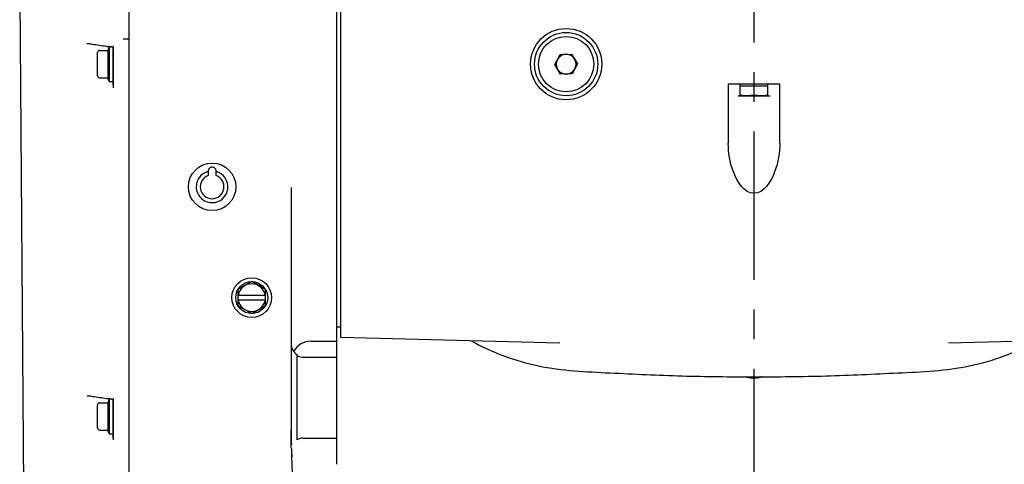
# Model space of a CAD drawing. Header units: millimetres. Extents: x 7426 to 8300, y 124 to 421.
# Tile 68 of 135: x 8051.37 to 8063.82, y 264.49 to 270.11. Entities that reach past the tile are written whole.
import ezdxf

# ---------------------------------------------------------------- set-up
doc = ezdxf.new("R2010")
doc.units = ezdxf.units.MM
doc.linetypes.add('CENTER', pattern=[0.6, 0.375, -0.075, 0.075, -0.075])
doc.layers.add('DIM', color=7, linetype='Continuous')
doc.layers.add('外形图', color=7, linetype='Continuous')
doc.styles.add('微软雅黑', font='msyh.ttc')
doc.dimstyles.new('尺寸标注_1_20比例', dxfattribs={"dimtxt": 2.1, "dimasz": 1.7, "dimexe": 0.5, "dimexo": 0.4, "dimgap": 0.5, "dimtad": 1, "dimdec": 1, "dimlfac": 20, "dimdsep": 46, "dimtxsty": '微软雅黑', "dimcen": 0.09, "dimadec": 0, "dimazin": 0, "dimtp": 0.01, "dimtm": 0.01, "dimtfac": 1, "dimtdec": 1, "dimtofl": 0, "dimtmove": 0, "dimatfit": 3, "dimfxl": 1, "dimtolj": 1, "dimarcsym": 0})

# ---------------------------------------------------------------- blocks, each defined once
blk = doc.blocks.new('*D1523')
at = {"layer": 'Defpoints', "color": 0}
for p in [(8060.654, 279.898), (8060.654, 273.747), (8066.504, 251.122)]:
    blk.add_point(p, dxfattribs=at)
at = {"layer": 'DIM', "color": 0, "linetype": 'ByBlock', "lineweight": -2, "ltscale": 20}
for p, q in [((8060.654, 274.147), (8060.654, 280.398)), ((8066.504, 251.522), (8066.504, 280.398)), ((8058.954, 279.898), (8057.254, 279.898)), ((8066.504, 279.898), (8060.654, 279.898)), ((8068.204, 279.898), (8069.904, 279.898))]:
    blk.add_line(p, q, dxfattribs=at)
at = {"layer": 'DIM', "color": 0}
for points in [[(8058.954, 279.615), (8058.954, 280.182), (8060.654, 279.898)], [(8068.204, 280.182), (8068.204, 279.615), (8066.504, 279.898)]]:
    blk.add_solid(points, dxfattribs=at)
at = {"layer": 'DIM', "color": 0, "insert": (8063.579, 281.471), "char_height": 2.1, "attachment_point": 5, "style": '微软雅黑'}
blk.add_mtext('\\A1;117', dxfattribs=at)

msp = doc.modelspace()

# ---------------------------------------------------------------- linework, layer by layer
at = {"layer": '外形图', "linetype": 'CENTER', "ltscale": 5}
msp.add_line((8060.6538, 218.821), (8060.6538, 279.9884), dxfattribs=at)
at = {"layer": '外形图', "linetype": 'Continuous'}
for p, q in [((8052.7538, 255.4565), (8052.7538, 274.9467)), ((8055.3788, 264.493), (8055.3788, 271.2781)), ((8055.4288, 266.0948), (8055.4288, 271.2778)), ((8051.3713, 270.8083), (8051.4605, 258.5603)), ((8052.7383, 269.8614), (8052.6772, 269.8617)), ((8052.2562, 269.8051), (8052.2613, 269.8043)), ((8052.3813, 269.7192), (8052.4865, 269.7192)), ((8052.5002, 269.7568), (8052.4865, 269.7192)), ((8052.4865, 269.7192), (8052.4865, 269.3742)), ((8052.504, 269.7681), (8052.4976, 269.769)), ((8052.5038, 269.7667), (8052.5038, 269.3267)), ((8052.5147, 269.7667), (8052.5038, 269.7667)), ((8052.5196, 269.766), (8052.504, 269.7681)), ((8052.5252, 269.7652), (8052.5196, 269.766)), ((8052.5282, 269.7648), (8052.5252, 269.7652)), ((8052.5538, 269.7361), (8052.5536, 269.7395)), ((8052.5538, 269.7657), (8052.5538, 269.2596)), ((8052.5538, 269.2893), (8052.5538, 269.7361)), ((8052.3563, 269.3992), (8052.3563, 269.6942)), ((8058.1345, 269.5436), (8058.204, 269.6701)), ((8058.204, 269.6701), (8058.3484, 269.6732)), ((8058.3484, 269.6732), (8058.4231, 269.5497)), ((8058.2093, 269.4202), (8058.1345, 269.5436)), ((8058.4231, 269.5497), (8058.3536, 269.4232)), ((8052.3813, 269.3742), (8052.4865, 269.3742)), ((8052.5002, 269.3365), (8052.4865, 269.3742)), ((8058.3536, 269.4232), (8058.2093, 269.4202)), ((8052.5038, 269.3267), (8052.5538, 269.3267)), ((8060.3288, 269.2967), (8060.3288, 268.5494)), ((8060.3288, 269.2967), (8060.9788, 269.2967)), ((8060.4788, 269.1473), (8060.4788, 269.2967)), ((8060.4788, 269.2717), (8060.8288, 269.2717)), ((8060.6538, 269.1539), (8060.6538, 269.2717)), ((8060.8288, 269.1473), (8060.8288, 269.2967)), ((8060.9788, 268.5494), (8060.9788, 269.2967)), ((8060.4518, 269.1467), (8060.8559, 269.1467)), ((8060.4788, 269.1473), (8060.4814, 269.1467)), ((8060.8262, 269.1467), (8060.4814, 269.1467)), ((8060.8262, 269.1467), (8060.8288, 269.1473)), ((8053.7538, 268.196), (8053.7538, 268.1381)), ((8053.8538, 268.1381), (8053.8538, 268.1961)), ((8054.8038, 267.9892), (8054.8039, 264.8266)), ((8054.3038, 266.7987), (8054.1288, 266.6977)), ((8054.4788, 266.6977), (8054.3038, 266.7987)), ((8054.1288, 266.6977), (8054.1288, 266.4956)), ((8054.1288, 266.6267), (8054.4788, 266.6267)), ((8054.4788, 266.4956), (8054.4788, 266.6977)), ((8054.4788, 266.5667), (8054.1288, 266.5667)), ((8054.1288, 266.4956), (8054.3038, 266.3946)), ((8054.3038, 266.3946), (8054.4788, 266.4956)), ((8055.4288, 266.2217), (8055.3788, 266.2217)), ((8055.0538, 266.0467), (8055.2538, 266.0467)), ((8055.2538, 266.0467), (8055.3788, 266.0467)), ((8058.1971, 266.0222), (8055.4288, 266.0947)), ((8058.1972, 266.0222), (8058.1971, 266.0222)), ((8063.1107, 266.0222), (8063.1105, 266.0222)), ((8065.6788, 266.0895), (8063.1107, 266.0222)), ((8054.8788, 264.8016), (8054.8788, 265.8767)), ((8054.9538, 265.8446), (8055.3788, 265.8446)), ((8052.262, 265.3549), (8052.2672, 265.3541)), ((8052.3563, 264.9492), (8052.3563, 265.2442)), ((8052.3813, 265.2692), (8052.4865, 265.2692)), ((8052.5002, 265.3068), (8052.4865, 265.2692)), ((8052.4865, 265.2692), (8052.4865, 264.9242)), ((8052.5038, 265.3167), (8052.5038, 264.8767)), ((8052.5199, 265.3167), (8052.5038, 265.3167)), ((8052.5282, 265.3155), (8052.5253, 265.3159)), ((8052.5538, 265.2869), (8052.5536, 265.2903)), ((8052.5538, 265.3165), (8052.5538, 264.8102)), ((8052.5538, 264.84), (8052.5538, 265.2869)), ((8052.3813, 264.9242), (8052.4865, 264.9242)), ((8052.5002, 264.8865), (8052.4865, 264.9242)), ((8052.5038, 264.8767), (8052.5538, 264.8767)), ((8054.8038, 264.9091), (8054.8038, 264.9241)), ((8054.8043, 264.8003), (8054.8046, 264.7693)), ((8054.8047, 264.7901), (8054.8045, 264.8045)), ((8054.8046, 264.7693), (8054.805, 264.7382)), ((8054.9554, 264.8211), (8055.3788, 264.8211)), ((8054.8109, 264.5664), (8054.8102, 264.5834)), ((8055.3788, 264.493), (8055.3788, 264.4912))]:
    msp.add_line(p, q, dxfattribs=at)
for points in [[(8052.2205, 269.8083), (8052.2278, 269.808), (8052.2371, 269.8073), (8052.2466, 269.8063), (8052.2562, 269.8051)], [(8052.5282, 269.7648), (8052.5312, 269.7642), (8052.5341, 269.7633), (8052.537, 269.762), (8052.5398, 269.7604), (8052.5425, 269.7585)], [(8052.5425, 269.7585), (8052.5451, 269.7562), (8052.5474, 269.7536), (8052.5495, 269.7507), (8052.5512, 269.7475), (8052.5525, 269.7441), (8052.5534, 269.7407), (8052.5536, 269.7395)], [(8052.5514, 269.7768), (8052.5523, 269.7745), (8052.5531, 269.7719), (8052.5536, 269.7689), (8052.5538, 269.7657)], [(8052.5532, 269.2542), (8052.5525, 269.2519), (8052.5516, 269.2498), (8052.5508, 269.2483)], [(8052.5538, 269.2596), (8052.5537, 269.2568), (8052.5532, 269.2542)], [(8052.2263, 265.3581), (8052.2335, 265.3578), (8052.2429, 265.3571), (8052.2524, 265.3561), (8052.262, 265.3549)], [(8052.5282, 265.3155), (8052.5312, 265.3149), (8052.5341, 265.314), (8052.537, 265.3128), (8052.5398, 265.3112), (8052.5425, 265.3092)], [(8052.5425, 265.3092), (8052.5451, 265.3069), (8052.5474, 265.3043), (8052.5495, 265.3014), (8052.5512, 265.2982), (8052.5525, 265.2949), (8052.5534, 265.2914), (8052.5536, 265.2903)], [(8052.5514, 265.3276), (8052.5523, 265.3253), (8052.5531, 265.3226), (8052.5536, 265.3197), (8052.5538, 265.3165)], [(8052.5532, 264.8049), (8052.5525, 264.8025), (8052.5516, 264.8004), (8052.5508, 264.799)], [(8052.5538, 264.8102), (8052.5537, 264.8075), (8052.5532, 264.8049)]]:
    msp.add_lwpolyline(points, dxfattribs=at)
for centre, radius in [((8058.2788, 269.5467), 0.45), ((8058.2788, 269.5467), 0.4), ((8058.2788, 269.5467), 0.35), ((8053.8038, 267.9967), 0.3), ((8054.3038, 266.5967), 0.25), ((8054.3038, 266.5967), 0.2021)]:
    msp.add_circle(centre, radius, dxfattribs=at)
for centre, radius, start, end in [((8054.2238, 282.1862), 12.5365, 260.99355, 261.12643), ((8054.3858, 283.2365), 13.5992, 261.13474, 261.8899), ((8052.3813, 269.6942), 0.025, 90, 180), ((8054.5432, 284.3258), 14.6998, 261.88155, 262.001), ((8052.5143, 269.7517), 0.015, 134.44366, 160), ((8058.2788, 269.5467), 0.125, 91.21135, 270.0553), ((8058.2788, 269.5467), 0.125, 271.21135, 90.0553), ((8052.3813, 269.3992), 0.025, 180, 270), ((8052.5143, 269.3417), 0.015, 200, 225.55634), ((8052.5324, 269.2891), 0.0214, 319.59019, 334.91162), ((8052.5322, 269.2892), 0.0216, 334.88078, 343.01622), ((8052.5321, 269.2892), 0.0217, 343.01977, 351.42331), ((8052.5317, 269.2893), 0.0221, 351.4339, 0.01573), ((8060.5898, 269.8713), 0.7259, 261.21171, 262.51846), ((8060.7179, 269.8713), 0.7259, 277.48154, 278.78829), ((8053.8038, 268.1967), 0.05, 352.91667, 187.82504), ((8053.8038, 267.9967), 0.15, 109.47122, 70.52878), ((8053.7987, 268.0099), 0.1856, 104.52528, 111.46458), ((8053.8038, 267.9967), 0.2, 270.03097, 75.64923), ((8054.3038, 266.5967), 0.175, 9.87089, 170.12911), ((8054.3038, 266.5967), 0.175, 189.87089, 350.12911), ((8054.9538, 266.0066), 0.15, 180, 240), ((8055.0538, 265.7967), 0.25, 90, 151.42975), ((8054.9539, 266.0001), 0.1555, 264.99246, 269.97599), ((8054.2329, 277.7958), 12.596, 261.02189, 261.15131), ((8054.3909, 278.823), 13.6353, 261.15921, 261.89575), ((8052.3813, 265.2442), 0.025, 90, 180), ((8054.5445, 279.8872), 14.7106, 261.8878, 262.00446), ((8052.5143, 265.3017), 0.015, 134.44366, 160), ((8052.3813, 264.9492), 0.025, 180, 270), ((8052.5143, 264.8917), 0.015, 200, 225.55634), ((8064.3251, 264.918), 9.5213, 180.38333, 180.68312), ((8064.4137, 264.919), 9.6099, 180.39219, 180.6492), ((8052.5324, 264.8397), 0.0214, 319.60055, 334.90661), ((8052.5322, 264.8399), 0.0216, 334.87613, 343.01408), ((8052.5321, 264.8399), 0.0217, 343.01769, 351.42317), ((8052.5317, 264.8399), 0.0221, 351.43381, 0.01597), ((8063.8036, 264.9122), 8.9998, 180.65016, 180.82927), ((8061.9059, 264.8696), 7.1015, 181.60292, 182.30991)]:
    msp.add_arc(centre, radius, start, end, dxfattribs=at)
for points, knots in [([(8052.7538, 269.851), (8052.7538, 269.8534), (8052.7466, 269.8571), (8052.7418, 269.8599), (8052.7383, 269.8619)], [0, 0, 0, 0, 0.3699321, 1, 1, 1, 1]), ([(8060.6538, 267.9153), (8060.5288, 267.9153), (8060.3595, 268.1963), (8060.3288, 268.4261), (8060.3288, 268.5494)], [0, 0, 0, 0, 0.5035734, 1, 1, 1, 1]), ([(8060.9788, 268.5494), (8060.9788, 268.4261), (8060.9481, 268.1963), (8060.7789, 267.9153), (8060.6538, 267.9153)], [0, 0, 0, 0, 0.4964236, 1, 1, 1, 1]), ([(8053.6389, 268.1106), (8053.6093, 268.0686), (8053.5845, 267.9555), (8053.6486, 267.8598), (8053.691, 267.8308)], [0, 0, 0, 0, 0.5000581, 1, 1, 1, 1]), ([(8053.7308, 268.1826), (8053.7238, 268.1799), (8053.7102, 268.1736), (8053.6973, 268.1658), (8053.6911, 268.1616)], [0, 0, 0, 0, 0.4981525, 1, 1, 1, 1]), ([(8057.08, 266.0516), (8057.3432, 265.9032), (8057.9229, 265.6859), (8058.8354, 265.6473), (8059.7431, 265.6018), (8060.3503, 265.5967), (8060.6538, 265.5967)], [0, 0, 0, 0, 0.2492766, 0.4993778, 0.7495916, 1, 1, 1, 1]), ([(8060.6538, 265.5967), (8060.9573, 265.5967), (8061.5644, 265.6018), (8062.4718, 265.647), (8063.3839, 265.686), (8063.9638, 265.9027), (8064.2268, 266.0512)], [0, 0, 0, 0, 0.2504081, 0.500625, 0.7507238, 1, 1, 1, 1]), ([(8054.8788, 265.8633), (8054.8882, 265.8582), (8054.9083, 265.8501), (8054.9296, 265.8461), (8054.9403, 265.8452)], [0, 0, 0, 0, 0.4966832, 1, 1, 1, 1]), ([(8060.591, 265.585), (8060.5903, 265.5851), (8060.5889, 265.5855), (8060.5872, 265.5859), (8060.586, 265.5862), (8060.5853, 265.5864), (8060.5844, 265.5866), (8060.5834, 265.5869), (8060.5818, 265.5873), (8060.5798, 265.5879), (8060.5765, 265.5888), (8060.5725, 265.5899), (8060.5685, 265.5913), (8060.5653, 265.5923), (8060.563, 265.5931), (8060.561, 265.5938), (8060.5594, 265.5944), (8060.5576, 265.595), (8060.5555, 265.5958), (8060.5538, 265.5965), (8060.5529, 265.5968)], [0, 0, 0, 0, 0.0625, 0.125, 0.15625, 0.171875, 0.1875, 0.21875, 0.25, 0.3125, 0.375, 0.5, 0.625, 0.6875, 0.75, 0.8125, 0.84375, 0.875, 0.9375, 1, 1, 1, 1]), ([(8060.7166, 265.585), (8060.7142, 265.5845), (8060.7092, 265.5835), (8060.7037, 265.5824), (8060.6999, 265.5817), (8060.6981, 265.5814), (8060.6962, 265.581), (8060.6936, 265.5808), (8060.6903, 265.5803), (8060.6864, 265.5799), (8060.6824, 265.5794), (8060.6792, 265.579), (8060.6766, 265.5787), (8060.6739, 265.5786), (8060.6693, 265.5784), (8060.664, 265.5782), (8060.6594, 265.578), (8060.6568, 265.5779), (8060.6548, 265.5777), (8060.6528, 265.5778), (8060.6502, 265.5779), (8060.6456, 265.5781), (8060.6403, 265.5783), (8060.6357, 265.5784), (8060.633, 265.5785), (8060.6304, 265.5789), (8060.6271, 265.5792), (8060.6232, 265.5797), (8060.6193, 265.5801), (8060.616, 265.5805), (8060.6137, 265.5807), (8060.6124, 265.5809), (8060.611, 265.5812), (8060.6093, 265.5815), (8060.6053, 265.5823), (8060.5992, 265.5834), (8060.5938, 265.5845), (8060.591, 265.585)], [0, 0, 0, 0, 0.0625, 0.125, 0.140625, 0.15625, 0.171875, 0.1875, 0.21875, 0.25, 0.28125, 0.3125, 0.328125, 0.34375, 0.375, 0.4375, 0.46875, 0.484375, 0.5, 0.515625, 0.53125, 0.5625, 0.625, 0.65625, 0.671875, 0.6875, 0.71875, 0.75, 0.78125, 0.8125, 0.828125, 0.8359375, 0.84375, 0.859375, 0.875, 0.9375, 1, 1, 1, 1]), ([(8060.7548, 265.5968), (8060.7542, 265.5966), (8060.7528, 265.5961), (8060.7511, 265.5954), (8060.75, 265.595), (8060.7493, 265.5947), (8060.7485, 265.5944), (8060.7475, 265.5941), (8060.7459, 265.5935), (8060.7439, 265.5928), (8060.7407, 265.5918), (8060.7368, 265.5904), (8060.7327, 265.5893), (8060.7295, 265.5883), (8060.7271, 265.5876), (8060.7251, 265.5871), (8060.7234, 265.5866), (8060.7216, 265.5862), (8060.7193, 265.5856), (8060.7175, 265.5852), (8060.7166, 265.585)], [0, 0, 0, 0, 0.0625, 0.125, 0.15625, 0.171875, 0.1875, 0.21875, 0.25, 0.3125, 0.375, 0.5, 0.625, 0.6875, 0.75, 0.8125, 0.84375, 0.875, 0.9375, 1, 1, 1, 1]), ([(8054.8052, 264.6919), (8054.805, 264.7037), (8054.8042, 264.7761), (8054.8039, 264.8485), (8054.8038, 264.9091)], [0, 0, 0, 0, 0.1630077, 1, 1, 1, 1]), ([(8054.8052, 264.6919), (8054.8056, 264.6627), (8054.8076, 264.5636), (8054.8113, 264.4644), (8054.8173, 264.3947)], [0, 0, 0, 0, 0.2941805, 1, 1, 1, 1])]:
    msp.add_open_spline(points, degree=3, knots=knots, dxfattribs=at)
for points in [[(8060.5663, 269.1467), (8060.5426, 269.1467), (8060.5188, 269.1485), (8060.4952, 269.1516)], [(8060.6538, 269.1539), (8060.6249, 269.1494), (8060.5956, 269.1467), (8060.5663, 269.1467)], [(8060.7413, 269.1467), (8060.7121, 269.1467), (8060.6828, 269.1494), (8060.6538, 269.1539)], [(8060.8124, 269.1516), (8060.7889, 269.1485), (8060.7651, 269.1467), (8060.7413, 269.1467)], [(8053.6911, 268.1616), (8053.6709, 268.148), (8053.6528, 268.1305), (8053.6389, 268.1106)], [(8053.691, 267.8308), (8053.7235, 267.8086), (8053.7646, 267.7967), (8053.8039, 267.7967)], [(8052.5253, 265.3159), (8052.5163, 265.3172), (8052.5073, 265.3184), (8052.4983, 265.3197)], [(8054.9554, 264.8211), (8054.929, 264.8211), (8054.9019, 264.8143), (8054.8788, 264.8016)]]:
    msp.add_open_spline(points, degree=3, dxfattribs=at)

# ---------------------------------------------------------------- dimensions: what is measured, and where the dimension line sits
at = {"layer": 'DIM', "linetype": 'ByBlock', "ltscale": 20}
dim = msp.add_linear_dim(base=(8060.6538, 279.8983), p1=(8066.5038, 251.1217), p2=(8060.6538, 273.7467), dimstyle='尺寸标注_1_20比例', dxfattribs=at)
dim.commit()
dim.dimension.update_dxf_attribs({"geometry": '*D1523', "text_midpoint": (8063.5788, 279.8983), "dimtype": 160})

doc.saveas('drawing.dxf')
